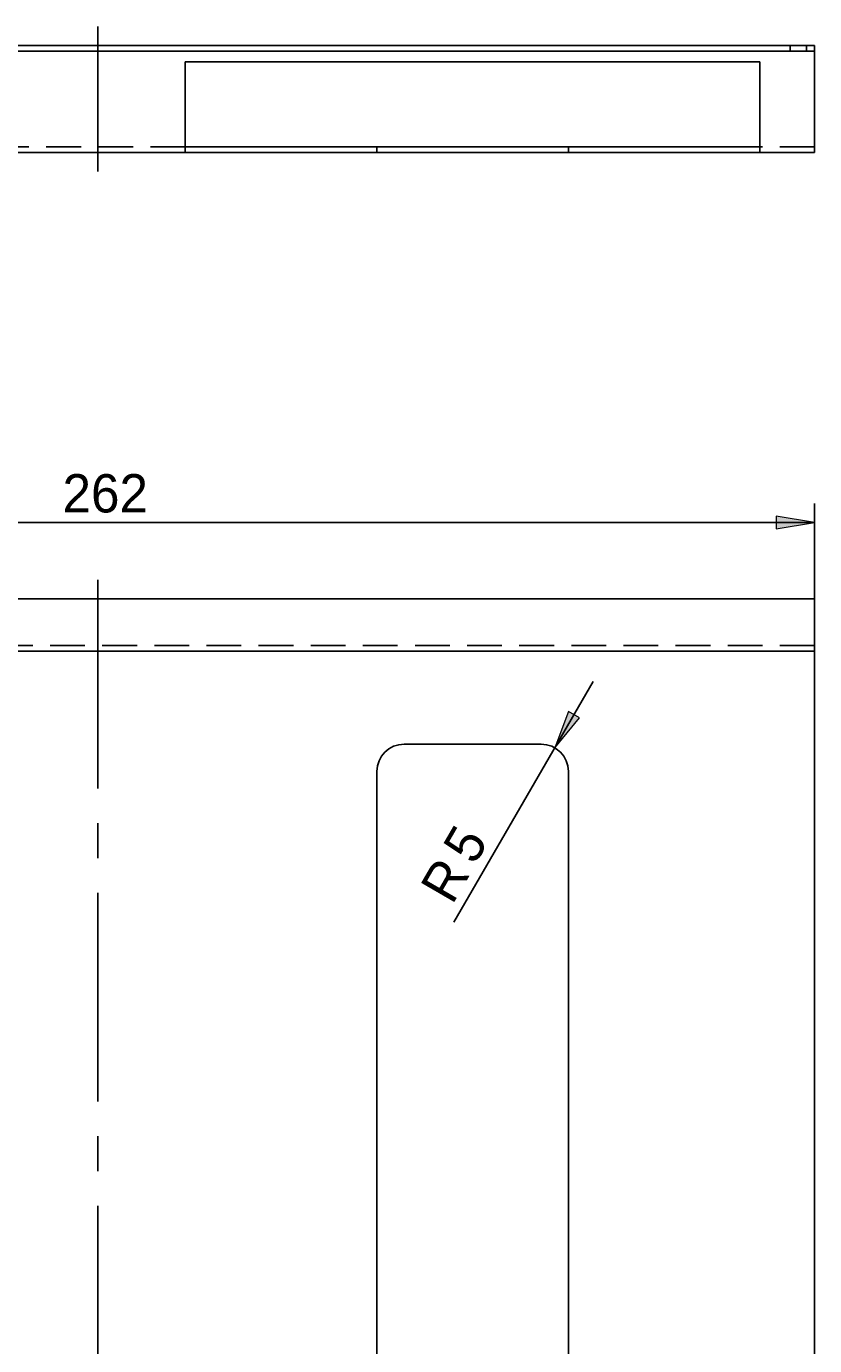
# Model space of a CAD drawing. Header units: millimetres. Extents: x -12 to 201, y 67 to 209.
# Tile 3 of 5: x 53 to 93, y 135 to 202. Entities that reach past the tile are written whole.
import ezdxf

# ---------------------------------------------------------------- set-up
doc = ezdxf.new("R2010")
doc.units = ezdxf.units.MM
doc.header["$MEASUREMENT"] = 0
for name, pattern in [('AI-Linetype-0', [15.831964, 10.554643, -1.759107, 1.759107, -1.759107]), ('AI-Linetype-1', [15.831964, 10.554643, -1.759107, 1.759107, -1.759107]), ('AI-Linetype-2', [2.638661, 1.759107, -0.879554]), ('AI-Linetype-4', [2.638661, 1.759107, -0.879554]), ('AI-Linetype-7', [2.638661, 1.759107, -0.879554]), ('AI-Linetype-8', [2.638661, 1.759107, -0.879554]), ('AI-Linetype-9', [2.638661, 1.759107, -0.879554])]:
    doc.linetypes.add(name, pattern=pattern)
doc.layers.add('Default', color=7, linetype='Continuous', lineweight=0)
doc.layers.add('GLASHALTER', color=7, linetype='Continuous', lineweight=0)

# ---------------------------------------------------------------- blocks, each defined once
blk = doc.blocks.new('Block_4')
at = {"layer": 'Default', "true_color": 0x000000, "transparency": 33554687}
for points in [[(22.325, 177.286), (20.386, 176.963), (22.325, 176.64)], [(91.027, 177.286), (91.027, 176.64), (92.966, 176.963)]]:
    blk.add_hatch(color=18, dxfattribs=at).paths.add_polyline_path(points)
at = {"layer": 'Default', "color": 18, "lineweight": 25, "true_color": 0x000000}
for p, q in [((20.386, 136.81), (20.386, 177.933)), ((92.966, 170.191), (92.966, 177.933)), ((20.386, 176.963), (92.966, 176.963))]:
    blk.add_line(p, q, dxfattribs=at)
at = {"layer": 'Default'}
for points in [[(22.325, 177.286), (20.386, 176.963), (22.325, 176.64)], [(91.027, 177.286), (91.027, 176.64), (92.966, 176.963)]]:
    blk.add_lwpolyline(points, close=True, dxfattribs=at)
at = {"layer": 'Default', "insert": (54.891, 177.448), "char_height": 0.2, "attachment_point": 7}
blk.add_mtext('\\C18;\\c0;\\FMyriad Pro|b0|i0|c1;\\H1.939173;\\W1.000000;262', dxfattribs=at)
blk = doc.blocks.new('Block_10')
at = {"layer": 'Default', "true_color": 0x000000, "transparency": 33554687}
blk.add_hatch(color=18, dxfattribs=at).paths.add_polyline_path([(80.503, 167.411), (79.81, 165.572), (81.062, 167.087)])
at = {"layer": 'Default', "color": 18, "lineweight": 25, "true_color": 0x000000}
blk.add_line((74.697, 156.756), (81.756, 168.927), dxfattribs=at)
at = {"layer": 'Default'}
blk.add_lwpolyline([(80.503, 167.411), (79.81, 165.572), (81.062, 167.087)], close=True, dxfattribs=at)
at = {"layer": 'Default', "char_height": 0.2, "attachment_point": 7, "rotation": 59.88727}
for s, insert in [('\\C18;\\c0;\\FMyriad Pro|b0|i0|c1;\\H1.939173;\\W1.000000;5', (75.777, 159.584)), ('\\C18;\\c0;\\FMyriad Pro|b0|i0|c1;\\H1.939173;\\W1.000000;R', (74.618, 157.587))]:
    blk.add_mtext(s, dxfattribs=dict(at, insert=insert))

msp = doc.modelspace()

# ---------------------------------------------------------------- linework, layer by layer
at = {"layer": 'Default', "color": 18, "linetype": 'AI-Linetype-0', "lineweight": 25, "true_color": 0x000000}
msp.add_line((56.676, 202.061), (56.676, 194.72), dxfattribs=at)
at = {"layer": 'Default', "color": 18, "linetype": 'AI-Linetype-1', "lineweight": 25, "true_color": 0x000000}
msp.add_line((56.676, 174.07), (56.676, 99.55), dxfattribs=at)
at = {"layer": 'GLASHALTER', "color": 18, "lineweight": 25, "true_color": 0x000000}
for p, q in [((20.386, 201.091), (92.966, 201.091)), ((92.966, 201.091), (92.966, 200.814)), ((20.386, 200.814), (92.966, 200.814)), ((61.108, 196.243), (61.108, 200.26)), ((61.108, 200.26), (90.196, 200.26)), ((90.196, 200.26), (90.196, 196.243)), ((92.966, 200.537), (92.966, 200.814)), ((92.966, 196.243), (92.966, 200.537)), ((61.108, 196.243), (61.108, 195.689)), ((90.196, 195.689), (90.196, 196.243)), ((92.966, 196.243), (92.966, 195.689)), ((61.108, 195.689), (52.244, 195.689)), ((61.108, 195.966), (66.649, 195.966)), ((66.649, 195.689), (61.108, 195.689)), ((66.649, 195.966), (70.804, 195.966)), ((70.804, 195.689), (66.649, 195.689)), ((70.804, 195.966), (72.189, 195.966)), ((70.804, 195.966), (70.804, 195.689)), ((70.804, 195.689), (72.189, 195.689)), ((72.189, 195.966), (79.115, 195.966)), ((72.189, 195.689), (79.115, 195.689)), ((79.115, 195.966), (80.5, 195.966)), ((79.115, 195.689), (80.5, 195.689)), ((80.5, 195.689), (80.5, 195.966)), ((80.5, 195.966), (84.656, 195.966)), ((84.656, 195.689), (80.5, 195.689)), ((84.656, 195.966), (90.196, 195.966)), ((90.196, 195.689), (84.656, 195.689)), ((92.966, 195.689), (90.196, 195.689)), ((92.966, 173.1), (20.386, 173.1)), ((92.966, 171.022), (92.966, 173.1)), ((92.966, 171.022), (92.966, 170.468)), ((92.966, 170.468), (20.386, 170.468)), ((92.966, 170.468), (92.966, 170.191)), ((92.966, 170.191), (92.966, 103.428)), ((72.189, 165.759), (79.115, 165.759)), ((70.804, 107.861), (70.804, 164.374)), ((80.5, 164.374), (80.5, 107.861))]:
    msp.add_line(p, q, dxfattribs=at)
at = {"layer": 'GLASHALTER', "color": 18, "linetype": 'AI-Linetype-7', "lineweight": 25, "true_color": 0x000000}
msp.add_line((91.72, 201.091), (91.72, 200.814), dxfattribs=at)
at = {"layer": 'GLASHALTER', "color": 18, "linetype": 'AI-Linetype-8', "lineweight": 25, "true_color": 0x000000}
msp.add_line((92.551, 200.814), (92.551, 201.091), dxfattribs=at)
at = {"layer": 'GLASHALTER', "color": 18, "linetype": 'AI-Linetype-4', "lineweight": 25, "true_color": 0x000000}
msp.add_line((61.108, 195.966), (52.244, 195.966), dxfattribs=at)
at = {"layer": 'GLASHALTER', "color": 18, "linetype": 'AI-Linetype-2', "lineweight": 25, "true_color": 0x000000}
msp.add_line((92.966, 195.966), (90.196, 195.966), dxfattribs=at)
at = {"layer": 'GLASHALTER', "color": 18, "linetype": 'AI-Linetype-9', "lineweight": 25, "true_color": 0x000000}
msp.add_line((92.966, 170.745), (20.386, 170.745), dxfattribs=at)
at = {"layer": 'GLASHALTER', "color": 18, "lineweight": 25, "true_color": 0x000000}
for points in [[(72.189, 165.759), (71.424, 165.759), (70.804, 165.139), (70.804, 164.374)], [(80.5, 164.374), (80.5, 165.139), (79.88, 165.759), (79.115, 165.759)]]:
    msp.add_open_spline(points, degree=3, dxfattribs=at)

# ---------------------------------------------------------------- block references
at = {"layer": 'Default'}
for name in ['Block_4', 'Block_10']:
    msp.add_blockref(name, (0, 0), dxfattribs=at)

doc.saveas('drawing.dxf')
